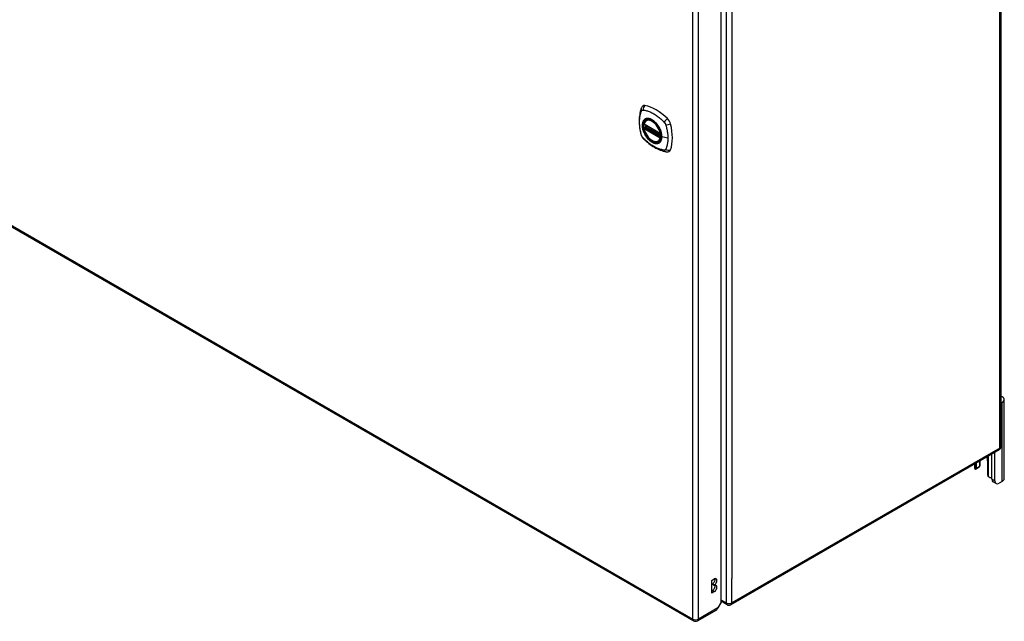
# Model space of a CAD drawing. Header units: inches. Extents: x 635 to 745, y 253 to 341.
# Tile 8 of 10: x 720 to 745, y 253 to 268. Entities that reach past the tile are written whole.
import ezdxf

# ---------------------------------------------------------------- set-up
doc = ezdxf.new("R2010")
doc.units = ezdxf.units.IN
doc.header["$MEASUREMENT"] = 0
doc.layers.add('Visible Edges(ANSI)', color=7, linetype='Continuous', lineweight=25)
doc.layers.add('Visible Tangent Edges(ANSI)', color=7, linetype='Continuous', lineweight=25)

msp = doc.modelspace()

# ---------------------------------------------------------------- linework, layer by layer
at = {"layer": 'Visible Edges(ANSI)'}
for p, q in [((686.341, 282.06), (736.973, 252.827)), ((744.914, 281.663), (744.914, 257.33)), ((737.683, 253.309), (737.683, 277.48)), ((735.75, 265.755), (735.761, 265.761)), ((735.694, 265.651), (736.108, 265.412)), ((735.694, 265.556), (735.708, 265.564)), ((735.714, 265.575), (735.713, 265.578)), ((735.719, 265.589), (735.76, 265.613)), ((736.063, 265.213), (736.074, 265.219)), ((744.996, 256.501), (744.996, 258.542)), ((744.941, 258.466), (744.914, 258.45)), ((744.864, 257.244), (737.933, 253.243)), ((744.681, 256.488), (744.681, 257.138)), ((744.755, 256.445), (744.755, 257.181)), ((744.228, 256.877), (744.228, 256.783)), ((744.343, 256.785), (744.268, 256.742)), ((744.281, 256.77), (744.281, 256.908)), ((744.355, 256.95), (744.355, 256.813)), ((744.377, 256.858), (744.377, 256.963)), ((744.568, 256.962), (744.568, 256.605)), ((744.788, 256.373), (744.713, 256.416)), ((744.941, 256.425), (744.866, 256.381)), ((737.439, 253.869), (737.506, 253.908)), ((737.439, 253.543), (737.439, 253.869)), ((737.458, 253.765), (737.458, 253.781)), ((737.506, 253.753), (737.458, 253.781)), ((737.506, 253.737), (737.458, 253.765)), ((737.506, 253.753), (737.506, 253.737)), ((737.439, 253.598), (737.458, 253.609)), ((737.506, 253.582), (737.439, 253.543)), ((737.683, 253.309), (737.6, 253.166)), ((737.834, 253.243), (737.683, 253.33)), ((737.072, 252.827), (737.568, 253.113))]:
    msp.add_line(p, q, dxfattribs=at)
at = {"layer": 'Visible Edges(ANSI)', "flags": 128}
for points in [[(735.617, 266.064), (735.609, 266.043), (735.603, 266.023), (735.597, 266.005), (735.593, 265.986), (735.588, 265.968), (735.584, 265.948), (735.577, 265.908), (735.571, 265.867), (735.567, 265.826), (735.565, 265.784), (735.564, 265.741), (735.565, 265.697), (735.567, 265.653), (735.571, 265.609), (735.576, 265.564), (735.583, 265.518), (735.592, 265.473), (735.602, 265.427), (735.607, 265.404), (735.61, 265.393), (735.614, 265.379)], [(735.655, 266.121), (735.642, 266.107), (735.631, 266.093), (735.623, 266.078), (735.617, 266.064)], [(735.688, 265.664), (735.693, 265.679), (735.698, 265.693), (735.704, 265.706), (735.711, 265.718), (735.72, 265.729), (735.729, 265.739), (735.739, 265.748), (735.75, 265.755)], [(736.003, 265.675), (736.022, 265.653), (736.04, 265.629), (736.056, 265.605), (736.072, 265.579), (736.086, 265.553), (736.099, 265.526), (736.111, 265.499), (736.121, 265.471)], [(736.063, 265.213), (736.052, 265.207), (736.04, 265.202), (736.027, 265.199), (736.014, 265.198), (736, 265.197), (735.986, 265.198), (735.972, 265.2), (735.958, 265.203), (735.943, 265.208), (735.928, 265.214), (735.914, 265.221), (735.899, 265.229), (735.884, 265.238), (735.87, 265.248), (735.856, 265.259), (735.841, 265.272), (735.828, 265.285), (735.814, 265.298), (735.801, 265.313), (735.788, 265.328), (735.776, 265.344), (735.765, 265.361), (735.754, 265.378), (735.743, 265.396), (735.734, 265.414), (735.725, 265.432), (735.717, 265.45), (735.709, 265.469), (735.703, 265.488), (735.697, 265.506), (735.692, 265.525), (735.688, 265.543)], [(735.708, 265.564), (735.71, 265.566), (735.713, 265.569), (735.714, 265.572), (735.714, 265.575)], [(735.614, 265.379), (735.618, 265.365), (735.623, 265.352), (735.629, 265.339), (735.636, 265.327), (735.643, 265.315), (735.651, 265.304), (735.66, 265.293), (735.669, 265.282)], [(735.669, 265.282), (735.679, 265.272), (735.688, 265.263), (735.706, 265.247), (735.74, 265.216), (735.775, 265.186), (735.811, 265.158), (735.847, 265.13), (735.884, 265.105), (735.921, 265.081), (735.958, 265.058), (735.995, 265.038), (736.033, 265.019), (736.071, 265.001), (736.109, 264.986), (736.148, 264.972), (736.186, 264.96), (736.224, 264.95), (736.243, 264.946), (736.253, 264.944), (736.265, 264.942)], [(736.265, 264.942), (736.28, 264.941), (736.297, 264.941), (736.314, 264.943), (736.332, 264.947)], [(744.363, 256.818), (744.363, 256.817), (744.363, 256.817), (744.363, 256.817), (744.362, 256.816), (744.362, 256.816), (744.362, 256.815), (744.361, 256.815), (744.361, 256.814), (744.361, 256.814), (744.36, 256.814), (744.36, 256.813), (744.36, 256.813), (744.359, 256.812), (744.359, 256.812), (744.358, 256.812), (744.358, 256.811), (744.358, 256.811), (744.357, 256.81), (744.357, 256.81), (744.357, 256.809), (744.356, 256.809), (744.356, 256.809), (744.355, 256.808), (744.355, 256.808)], [(744.268, 256.742), (744.267, 256.741), (744.266, 256.741), (744.265, 256.741), (744.264, 256.74), (744.263, 256.74), (744.262, 256.74), (744.261, 256.74), (744.26, 256.739), (744.258, 256.739), (744.257, 256.74), (744.256, 256.74), (744.255, 256.74), (744.254, 256.74), (744.253, 256.741), (744.252, 256.741), (744.25, 256.742), (744.249, 256.742), (744.248, 256.743), (744.247, 256.744), (744.246, 256.744), (744.245, 256.745), (744.244, 256.746), (744.243, 256.747), (744.242, 256.748)], [(744.617, 256.532), (744.615, 256.532), (744.614, 256.533), (744.612, 256.533), (744.61, 256.534), (744.608, 256.535), (744.607, 256.536), (744.605, 256.537), (744.603, 256.538), (744.601, 256.539), (744.6, 256.54), (744.598, 256.541), (744.597, 256.543), (744.595, 256.544), (744.594, 256.545), (744.592, 256.547), (744.591, 256.548), (744.589, 256.55), (744.588, 256.551), (744.587, 256.553), (744.585, 256.555), (744.584, 256.556), (744.583, 256.558), (744.582, 256.56), (744.581, 256.561)]]:
    msp.add_lwpolyline(points, dxfattribs=at)
at = {"layer": 'Visible Edges(ANSI)'}
for centre, radius, start, end in [((735.7, 265.661), 0.0118, 166.5554, 240), ((735.7, 265.545), 0.0118, 120, 190.611), ((735.725, 265.579), 0.0118, 120, 187.8283), ((736.114, 265.422), 0.0118, 240, 282.6344), ((744.815, 257.33), 0.099, 300, 0), ((737.884, 253.328), 0.099, 240, 300), ((737.023, 252.913), 0.099, 240, 300)]:
    msp.add_arc(centre, radius, start, end, dxfattribs=at)
for centre, major_axis, start_param, end_param in [((735.754, 265.975), (-0.089, 0.153), 5.825423, 6.408181), ((736.005, 264.978), (-0.64, 1.108), 5.170151, 5.825423), ((735.9, 265.48), (0.157, -0.273), 2.363977, 7.060801), ((736.255, 265.685), (0.089, -0.153), 1.113034, 2.028558), ((735.517, 265.821), (-0.64, 1.108), 3.599355, 4.254627), ((736.255, 265.106), (0.089, -0.153), 6.158189, 6.740947), ((744.808, 258.542), (0.188, 0), 5.497787, 7.25497), ((744.425, 257.045), (0.102, -0.176), 0.785398, 1.335218), ((744.364, 256.783), (-0.136, 0), 0, 0.457575), ((744.237, 256.796), (0.031, -0.0537), 6.282025, 7.068583), ((744.312, 256.839), (0.031, -0.0537), 0, 0.785398), ((744.19, 256.858), (0.187, 0), 5.900503, 6.283185), ((744.612, 256.579), (-0.031, 0.0537), 0.785398, 1.571956), ((744.677, 256.602), (0.136, 0), 4.254814, 4.739895), ((744.791, 256.551), (-0.078, -0.135), 5.497787, 6.283185), ((744.866, 256.508), (-0.078, -0.135), 5.497787, 7.068583), ((744.808, 256.501), (0.188, 0), 5.497787, 6.283185), ((737.458, 253.858), (0.0475, 0.0823), 3.926991, 5.752483), ((737.458, 253.687), (0.0475, 0.0823), 3.926991, 5.752483), ((737.506, 253.831), (0.0475, 0.0823), 3.926991, 7.068583), ((737.506, 253.659), (0.0475, 0.0823), 3.926991, 7.068583), ((737.518, 253.199), (0.0495, -0.0857), 0, 0.612826), ((737.53, 253.206), (-0.07, -0.121), 1.398224, 1.570796)]:
    msp.add_ellipse(centre, major_axis=major_axis, ratio=0.57735, start_param=start_param, end_param=end_param, dxfattribs=at)
msp.add_ellipse((735.896, 265.478), major_axis=(-0.16, 0.277), ratio=0.57735, dxfattribs=at)
at = {"layer": 'Visible Tangent Edges(ANSI)'}
for p, q in [((686.32, 282.105), (736.953, 252.873)), ((744.885, 257.29), (744.885, 281.623)), ((737.814, 277.621), (737.814, 253.288)), ((736.953, 252.873), (736.953, 277.139)), ((737.093, 252.873), (737.093, 277.139)), ((737.954, 276.988), (737.954, 253.921)), ((736.106, 265.417), (735.692, 265.656)), ((735.692, 265.54), (736.106, 265.302)), ((735.7, 265.555), (735.711, 265.562)), ((736.114, 265.316), (735.7, 265.555)), ((735.711, 265.562), (736.121, 265.325)), ((736.122, 265.342), (735.72, 265.574)), ((735.725, 265.589), (735.763, 265.611)), ((736.122, 265.359), (735.725, 265.589)), ((736.121, 265.32), (736.114, 265.316)), ((736.305, 265.292), (736.148, 265.331)), ((744.941, 256.425), (744.941, 258.466)), ((744.885, 257.29), (737.954, 253.288)), ((744.581, 257.081), (744.581, 256.561)), ((744.268, 256.742), (744.268, 256.9)), ((744.355, 256.813), (744.281, 256.77)), ((744.755, 256.445), (744.681, 256.488)), ((737.954, 253.288), (737.954, 253.921)), ((737.506, 253.582), (737.458, 253.609)), ((737.814, 253.288), (737.683, 253.364)), ((737.6, 253.166), (737.093, 252.873))]:
    msp.add_line(p, q, dxfattribs=at)
at = {"layer": 'Visible Tangent Edges(ANSI)', "flags": 128}
for points in [[(735.627, 265.364), (735.617, 265.397), (735.61, 265.427), (735.603, 265.456), (735.597, 265.486), (735.592, 265.515), (735.587, 265.544), (735.583, 265.573), (735.58, 265.602), (735.577, 265.63), (735.575, 265.658), (735.574, 265.686), (735.574, 265.713), (735.574, 265.74), (735.575, 265.766), (735.577, 265.792), (735.58, 265.817), (735.583, 265.842), (735.587, 265.866), (735.592, 265.889), (735.597, 265.912), (735.603, 265.934), (735.61, 265.956), (735.617, 265.977), (735.627, 265.999)], [(735.627, 265.999), (735.628, 266), (735.629, 266.002), (735.63, 266.004), (735.631, 266.005), (735.633, 266.007), (735.634, 266.008), (735.635, 266.009), (735.636, 266.011), (735.638, 266.012), (735.639, 266.013), (735.641, 266.014), (735.642, 266.015), (735.644, 266.016), (735.645, 266.016), (735.647, 266.017), (735.649, 266.018), (735.65, 266.018), (735.652, 266.019), (735.654, 266.019), (735.656, 266.019), (735.658, 266.02), (735.66, 266.02), (735.661, 266.02), (735.663, 266.02)], [(735.663, 266.02), (735.687, 266.017), (735.709, 266.013), (735.732, 266.008), (735.754, 266.003), (735.777, 265.996), (735.8, 265.989), (735.823, 265.98), (735.846, 265.971), (735.869, 265.961), (735.892, 265.949), (735.916, 265.937), (735.939, 265.924), (735.962, 265.91), (735.986, 265.896), (736.009, 265.88), (736.032, 265.863), (736.055, 265.846), (736.078, 265.828), (736.1, 265.809), (736.123, 265.79), (736.145, 265.769), (736.167, 265.749), (736.189, 265.727), (736.213, 265.702)], [(735.701, 265.775), (735.692, 265.767), (735.684, 265.758), (735.676, 265.748), (735.669, 265.737), (735.663, 265.725), (735.658, 265.713), (735.653, 265.7), (735.65, 265.685), (735.647, 265.671), (735.645, 265.655), (735.643, 265.639), (735.643, 265.623), (735.643, 265.606), (735.645, 265.588), (735.647, 265.57), (735.65, 265.552), (735.653, 265.534), (735.658, 265.515), (735.663, 265.496), (735.669, 265.477), (735.676, 265.459), (735.684, 265.44), (735.692, 265.422), (735.701, 265.403)], [(736.145, 265.334), (736.139, 265.275), (736.122, 265.227), (736.095, 265.189), (736.058, 265.165), (736.014, 265.156), (735.965, 265.161), (735.912, 265.181), (735.859, 265.214), (735.807, 265.26), (735.759, 265.315), (735.718, 265.378), (735.685, 265.445), (735.662, 265.514), (735.649, 265.582), (735.648, 265.644), (735.658, 265.699), (735.679, 265.744), (735.709, 265.776), (735.749, 265.795), (735.795, 265.799), (735.846, 265.788), (735.9, 265.763), (735.953, 265.724), (736.003, 265.675)], [(735.734, 265.794), (735.733, 265.793), (735.731, 265.793), (735.73, 265.792), (735.728, 265.792), (735.727, 265.791), (735.725, 265.79), (735.724, 265.79), (735.722, 265.789), (735.721, 265.788), (735.72, 265.787), (735.718, 265.787), (735.717, 265.786), (735.715, 265.785), (735.714, 265.784), (735.713, 265.783), (735.711, 265.782), (735.71, 265.782), (735.709, 265.781), (735.707, 265.78), (735.706, 265.779), (735.705, 265.778), (735.703, 265.777), (735.702, 265.776), (735.701, 265.775)], [(736.056, 265.608), (736.045, 265.625), (736.033, 265.642), (736.02, 265.658), (736.007, 265.673), (735.994, 265.688), (735.981, 265.702), (735.967, 265.715), (735.953, 265.727), (735.939, 265.739), (735.924, 265.75), (735.91, 265.76), (735.895, 265.769), (735.881, 265.776), (735.866, 265.783), (735.852, 265.789), (735.837, 265.794), (735.823, 265.798), (735.81, 265.8), (735.796, 265.802), (735.783, 265.803), (735.77, 265.802), (735.758, 265.8), (735.746, 265.798), (735.734, 265.794)], [(736.213, 265.702), (736.214, 265.701), (736.215, 265.7), (736.216, 265.699), (736.217, 265.698), (736.218, 265.697), (736.219, 265.696), (736.22, 265.694), (736.221, 265.693), (736.222, 265.692), (736.223, 265.691), (736.223, 265.69), (736.224, 265.688), (736.225, 265.687), (736.226, 265.686), (736.227, 265.685), (736.228, 265.683), (736.229, 265.682), (736.23, 265.681), (736.23, 265.679), (736.231, 265.678), (736.232, 265.677), (736.233, 265.675), (736.234, 265.674), (736.234, 265.673)], [(736.234, 265.673), (736.235, 265.672), (736.236, 265.67), (736.237, 265.669), (736.237, 265.667), (736.238, 265.666), (736.239, 265.665), (736.239, 265.663), (736.24, 265.662), (736.241, 265.661), (736.241, 265.659), (736.242, 265.658), (736.243, 265.656), (736.243, 265.655), (736.244, 265.654), (736.245, 265.652), (736.245, 265.651), (736.246, 265.649), (736.246, 265.648), (736.247, 265.647), (736.247, 265.645), (736.248, 265.644), (736.248, 265.642), (736.249, 265.641), (736.249, 265.639)], [(735.708, 265.564), (735.708, 265.564), (735.708, 265.564), (735.708, 265.564), (735.708, 265.564), (735.708, 265.564), (735.708, 265.563), (735.708, 265.563), (735.708, 265.563), (735.708, 265.563), (735.708, 265.563), (735.708, 265.563), (735.708, 265.563), (735.708, 265.563), (735.708, 265.563), (735.708, 265.563), (735.708, 265.563), (735.708, 265.563), (735.708, 265.563), (735.708, 265.563), (735.708, 265.563), (735.708, 265.563), (735.708, 265.563), (735.708, 265.563), (735.708, 265.563)], [(735.708, 265.563), (735.708, 265.563), (735.708, 265.563), (735.708, 265.563), (735.708, 265.563), (735.708, 265.563), (735.708, 265.563), (735.708, 265.563), (735.708, 265.563), (735.708, 265.563), (735.708, 265.563), (735.708, 265.563), (735.708, 265.563), (735.708, 265.563), (735.708, 265.563), (735.708, 265.563), (735.709, 265.563), (735.709, 265.563), (735.709, 265.563), (735.709, 265.562), (735.709, 265.562), (735.709, 265.562), (735.709, 265.562), (735.71, 265.562), (735.71, 265.562)], [(735.71, 265.562), (735.71, 265.562), (735.71, 265.562), (735.71, 265.562), (735.71, 265.562), (735.71, 265.562), (735.71, 265.562), (735.71, 265.562), (735.71, 265.562), (735.71, 265.562), (735.71, 265.562), (735.711, 265.562), (735.711, 265.562), (735.711, 265.562), (735.711, 265.562), (735.711, 265.562), (735.711, 265.562), (735.711, 265.562), (735.711, 265.562), (735.711, 265.562), (735.711, 265.562), (735.711, 265.562), (735.711, 265.562), (735.711, 265.562), (735.711, 265.562)], [(735.714, 265.577), (735.714, 265.576), (735.714, 265.576), (735.714, 265.576), (735.714, 265.576), (735.714, 265.576), (735.714, 265.576), (735.714, 265.576), (735.714, 265.576), (735.714, 265.576), (735.714, 265.576), (735.714, 265.576), (735.714, 265.576), (735.714, 265.576), (735.714, 265.576), (735.714, 265.576), (735.714, 265.576), (735.714, 265.576), (735.714, 265.576), (735.714, 265.575), (735.714, 265.575), (735.714, 265.575), (735.714, 265.575), (735.714, 265.575), (735.714, 265.575)], [(735.717, 265.576), (735.716, 265.576), (735.716, 265.576), (735.716, 265.576), (735.716, 265.576), (735.716, 265.576), (735.716, 265.576), (735.715, 265.576), (735.715, 265.576), (735.715, 265.576), (735.715, 265.576), (735.715, 265.576), (735.715, 265.576), (735.715, 265.576), (735.714, 265.576), (735.714, 265.577), (735.714, 265.577), (735.714, 265.577), (735.714, 265.577), (735.714, 265.577), (735.714, 265.577), (735.714, 265.577), (735.714, 265.577), (735.714, 265.577), (735.714, 265.577)], [(735.72, 265.574), (735.719, 265.574), (735.719, 265.575), (735.719, 265.575), (735.719, 265.575), (735.719, 265.575), (735.719, 265.575), (735.719, 265.575), (735.719, 265.575), (735.718, 265.575), (735.718, 265.575), (735.718, 265.575), (735.718, 265.575), (735.718, 265.575), (735.718, 265.575), (735.718, 265.575), (735.718, 265.575), (735.718, 265.575), (735.717, 265.576), (735.717, 265.576), (735.717, 265.576), (735.717, 265.576), (735.717, 265.576), (735.717, 265.576), (735.717, 265.576)], [(736.089, 265.551), (736.088, 265.553), (736.087, 265.556), (736.085, 265.558), (736.084, 265.56), (736.083, 265.563), (736.082, 265.565), (736.08, 265.568), (736.079, 265.57), (736.077, 265.573), (736.076, 265.575), (736.075, 265.577), (736.073, 265.58), (736.072, 265.582), (736.071, 265.585), (736.069, 265.587), (736.068, 265.589), (736.066, 265.592), (736.065, 265.594), (736.063, 265.597), (736.062, 265.599), (736.06, 265.601), (736.059, 265.604), (736.057, 265.606), (736.056, 265.608)], [(736.148, 265.331), (736.148, 265.34), (736.147, 265.348), (736.147, 265.357), (736.146, 265.366), (736.145, 265.375), (736.144, 265.384), (736.142, 265.393), (736.141, 265.402), (736.139, 265.411), (736.137, 265.42), (736.135, 265.43), (736.133, 265.439), (736.13, 265.448), (736.127, 265.457), (736.124, 265.467), (736.121, 265.476), (736.118, 265.486), (736.114, 265.495), (736.11, 265.504), (736.107, 265.514), (736.102, 265.523), (736.098, 265.532), (736.094, 265.541), (736.089, 265.551)], [(736.121, 265.471), (736.122, 265.466), (736.124, 265.46), (736.126, 265.454), (736.128, 265.448), (736.129, 265.442), (736.131, 265.436), (736.133, 265.43), (736.134, 265.424), (736.135, 265.418), (736.136, 265.412), (736.138, 265.407), (736.139, 265.401), (736.14, 265.395), (736.141, 265.389), (736.141, 265.383), (736.142, 265.378), (736.143, 265.372), (736.143, 265.366), (736.144, 265.361), (736.144, 265.355), (736.144, 265.35), (736.145, 265.344), (736.145, 265.339), (736.145, 265.334)], [(736.249, 265.639), (736.255, 265.621), (736.259, 265.607), (736.263, 265.592), (736.267, 265.577), (736.27, 265.562), (736.274, 265.547), (736.277, 265.533), (736.28, 265.518), (736.283, 265.503), (736.285, 265.489), (736.288, 265.474), (736.29, 265.46), (736.293, 265.445), (736.295, 265.431), (736.297, 265.417), (736.298, 265.402), (736.3, 265.388), (736.301, 265.374), (736.302, 265.36), (736.303, 265.346), (736.304, 265.332), (736.304, 265.319), (736.304, 265.305), (736.305, 265.292)], [(735.663, 265.301), (735.661, 265.303), (735.66, 265.306), (735.658, 265.308), (735.656, 265.311), (735.654, 265.313), (735.652, 265.315), (735.65, 265.318), (735.649, 265.32), (735.647, 265.323), (735.645, 265.326), (735.644, 265.328), (735.642, 265.331), (735.641, 265.334), (735.639, 265.336), (735.638, 265.339), (735.636, 265.342), (735.635, 265.344), (735.634, 265.347), (735.633, 265.35), (735.631, 265.353), (735.63, 265.356), (735.629, 265.358), (735.628, 265.361), (735.627, 265.364)], [(736.213, 264.984), (736.189, 264.986), (736.167, 264.991), (736.145, 264.996), (736.123, 265.001), (736.1, 265.008), (736.078, 265.016), (736.055, 265.024), (736.032, 265.034), (736.009, 265.044), (735.986, 265.056), (735.962, 265.068), (735.939, 265.081), (735.916, 265.095), (735.892, 265.109), (735.869, 265.125), (735.846, 265.141), (735.823, 265.159), (735.8, 265.177), (735.777, 265.195), (735.754, 265.215), (735.732, 265.235), (735.709, 265.255), (735.687, 265.276), (735.663, 265.301)], [(735.701, 265.403), (735.702, 265.401), (735.703, 265.398), (735.705, 265.396), (735.706, 265.393), (735.707, 265.391), (735.709, 265.389), (735.71, 265.386), (735.711, 265.384), (735.713, 265.381), (735.714, 265.379), (735.715, 265.376), (735.717, 265.374), (735.718, 265.372), (735.72, 265.369), (735.721, 265.367), (735.722, 265.364), (735.724, 265.362), (735.725, 265.36), (735.727, 265.357), (735.728, 265.355), (735.73, 265.353), (735.731, 265.35), (735.733, 265.348), (735.734, 265.346)], [(735.734, 265.346), (735.746, 265.329), (735.758, 265.312), (735.77, 265.296), (735.783, 265.281), (735.796, 265.266), (735.81, 265.252), (735.824, 265.239), (735.838, 265.227), (735.852, 265.215), (735.866, 265.204), (735.881, 265.195), (735.895, 265.186), (735.91, 265.178), (735.924, 265.171), (735.939, 265.165), (735.953, 265.16), (735.967, 265.156), (735.981, 265.154), (735.994, 265.152), (736.008, 265.151), (736.02, 265.152), (736.033, 265.153), (736.045, 265.156), (736.056, 265.16)], [(736.056, 265.16), (736.057, 265.16), (736.059, 265.161), (736.06, 265.162), (736.062, 265.162), (736.063, 265.163), (736.065, 265.164), (736.066, 265.164), (736.068, 265.165), (736.069, 265.166), (736.071, 265.167), (736.072, 265.167), (736.073, 265.168), (736.075, 265.169), (736.076, 265.17), (736.077, 265.171), (736.079, 265.171), (736.08, 265.172), (736.081, 265.173), (736.083, 265.174), (736.084, 265.175), (736.085, 265.176), (736.087, 265.177), (736.088, 265.178), (736.089, 265.179)], [(736.089, 265.179), (736.094, 265.183), (736.098, 265.187), (736.103, 265.192), (736.107, 265.196), (736.111, 265.201), (736.114, 265.206), (736.118, 265.211), (736.121, 265.217), (736.124, 265.223), (736.127, 265.229), (736.13, 265.235), (736.133, 265.241), (736.135, 265.248), (736.137, 265.255), (736.139, 265.261), (736.141, 265.269), (736.143, 265.276), (736.144, 265.283), (736.145, 265.291), (736.146, 265.299), (736.147, 265.307), (736.147, 265.315), (736.148, 265.323), (736.148, 265.331)], [(736.305, 265.292), (736.304, 265.278), (736.304, 265.265), (736.304, 265.252), (736.303, 265.238), (736.302, 265.226), (736.301, 265.213), (736.3, 265.2), (736.298, 265.187), (736.297, 265.175), (736.295, 265.163), (736.293, 265.151), (736.29, 265.139), (736.288, 265.127), (736.285, 265.115), (736.283, 265.103), (736.28, 265.092), (736.277, 265.081), (736.274, 265.07), (736.27, 265.059), (736.267, 265.048), (736.263, 265.037), (736.259, 265.027), (736.255, 265.016), (736.249, 265.005)], [(736.249, 265.005), (736.248, 265.003), (736.247, 265.002), (736.246, 265), (736.245, 264.999), (736.244, 264.997), (736.243, 264.996), (736.242, 264.994), (736.24, 264.993), (736.239, 264.992), (736.237, 264.991), (736.236, 264.99), (736.234, 264.989), (736.233, 264.988), (736.231, 264.987), (736.23, 264.987), (736.228, 264.986), (736.226, 264.986), (736.224, 264.985), (736.223, 264.985), (736.221, 264.984), (736.219, 264.984), (736.217, 264.984), (736.215, 264.984), (736.213, 264.984)]]:
    msp.add_lwpolyline(points, dxfattribs=at)
at = {"layer": 'Visible Tangent Edges(ANSI)'}
for centre, major_axis, ratio, start_param, end_param in [((735.727, 266.022), (-0.11, 0.042), 0.704518, 0, 0.765179), ((735.754, 266.038), (-0.027, -0.115), 0.753705, 3.902663, 5.039934), ((735.899, 265.479), (-0.173, 0.3), 0.57735, 5.055237, 10.652726), ((735.7, 265.661), (-0.0115, 0.0027), 0.697177, 0, 0.936254), ((735.899, 265.479), (-0.151, 0.261), 0.57735, 4.164956, 6.830618), ((735.907, 265.484), (-0.156, 0.271), 0.57735, 6.166197, 6.283185), ((736.283, 265.732), (-0.0787, -0.088), 0.341266, 4.200572, 5.337843), ((736.31, 265.686), (0.116, 0.024), 0.341266, 4.086935, 5.224206), ((735.7, 265.545), (-0.0116, -0.0022), 0.424984, 0, 0.691657), ((735.7, 265.661), (-0.0059, -0.0102), 0.57735, 5.497787, 6.283185), ((735.7, 265.545), (-0.0059, -0.0102), 0.57735, 3.926991, 5.497787), ((735.899, 265.479), (0.151, -0.261), 0.57735, 4.164956, 6.830618), ((735.7, 265.545), (-0.0059, 0.0102), 0.57735, 5.497787, 6.283185), ((735.702, 265.574), (0.0018, -0.0117), 0.983841, 0.332621, 1.648576), ((735.708, 265.573), (0.0039, 0.0112), 0.653911, 3.808835, 5.235416), ((735.711, 265.571), (0.0059, 0.0102), 0.57735, 3.926991, 5.335914), ((735.725, 265.579), (-0.0117, -0.0016), 0.470841, 0, 0.203742), ((735.725, 265.579), (-0.0059, -0.0102), 0.57735, 3.926991, 5.351326), ((735.725, 265.579), (-0.0059, 0.0102), 0.57735, 5.497787, 6.283185), ((736.114, 265.422), (-0.0059, -0.0102), 0.57735, 5.497787, 6.283185), ((736.114, 265.422), (-0.0116, -0.0022), 0.424984, 0.691657, 1.603666), ((735.727, 265.411), (-0.114, -0.032), 0.390453, 0, 0.392125), ((735.754, 265.365), (-0.0849, -0.0822), 0.390453, 5.89106, 6.283185), ((735.907, 265.484), (0.156, -0.271), 0.57735, 0, 0.116988), ((736.114, 265.306), (0.0059, 0.0102), 0.57735, 0.785398, 2.356194), ((736.114, 265.306), (0.0115, -0.0027), 0.697177, 4.077847, 5.160757), ((736.114, 265.306), (0.0059, -0.0102), 0.57735, 1.624298, 2.356194), ((736.15, 265.334), (-0.00492, 0), 0.57735, 0.141897, 1.156289), ((736.283, 265.059), (-0.019, -0.117), 0.704518, 5.518007, 6.283185), ((736.31, 265.074), (0.113, -0.035), 0.753705, 4.384844, 5.522115), ((744.815, 257.33), (0.0495, -0.0857), 0.57735, 0, 0.785398), ((744.815, 257.33), (0.099, 0), 0.57735, 5.497787, 6.283185), ((737.884, 253.328), (-0.0495, -0.0857), 0.57735, 5.497787, 6.283185), ((737.884, 253.328), (0.099, 0), 0.57735, 3.926991, 5.497787), ((737.884, 253.328), (0.0495, -0.0857), 0.57735, 0, 0.785398), ((737.023, 252.913), (-0.0495, -0.0857), 0.57735, 5.497787, 6.283185), ((737.023, 252.913), (0.099, 0), 0.57735, 3.926991, 5.497787), ((737.023, 252.913), (0.0495, -0.0857), 0.57735, 0, 0.785398)]:
    msp.add_ellipse(centre, major_axis=major_axis, ratio=ratio, start_param=start_param, end_param=end_param, dxfattribs=at)
for centre, major_axis in [((735.899, 265.479), (0.171, -0.296)), ((735.896, 265.478), (-0.163, 0.282)), ((735.896, 265.478), (0.162, -0.281))]:
    msp.add_ellipse(centre, major_axis=major_axis, ratio=0.57735, dxfattribs=at)

doc.saveas('drawing.dxf')
